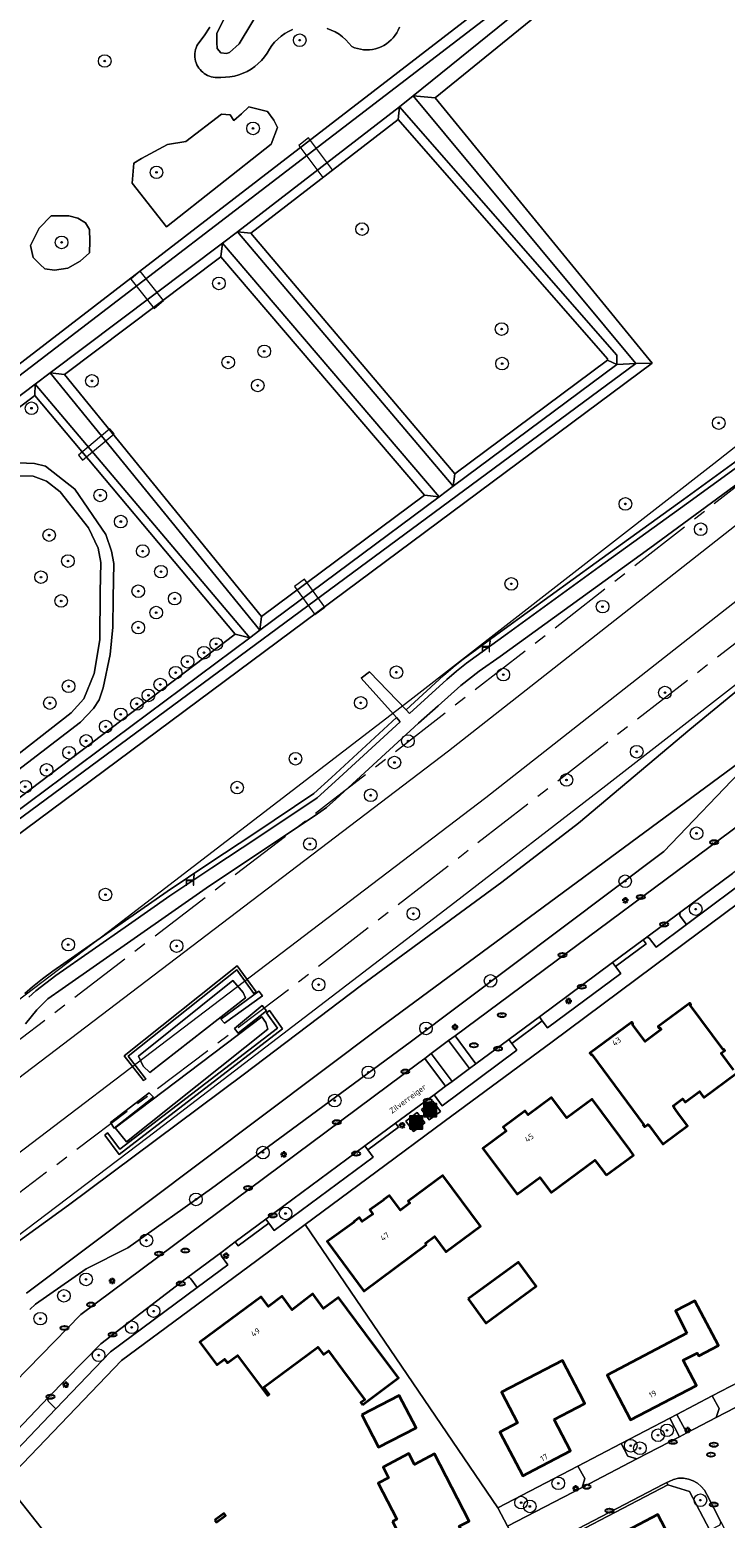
# Model space of a CAD drawing. Header units: metres. Extents: x 103671 to 105190, y 427150 to 429171.
# Tile 113 of 256: x 104348 to 104458, y 427654 to 427890. Entities that reach past the tile are written whole.
import ezdxf
from ezdxf.enums import TextEntityAlignment as Align

# ---------------------------------------------------------------- set-up
doc = ezdxf.new("R2010")
doc.units = ezdxf.units.M
doc.linetypes.add('AM-AS-SO', pattern=[16, 10, -2, 2, -2])
for name, color, linetype, lineweight in [('B-WE-AM-AS_SPOOR_TREIN-G', 253, 'AM-AS-SO', 18), ('B-WE-GR-BEPLANTING_CULTUUR_HEESTERS-GV', 253, 'Continuous', 18), ('B-WE-GR-BEPLANTING_CULTUUR_VASTE PLANTENVAK-GV', 253, 'Continuous', 18), ('B-WE-GR-BOOM-S', 253, 'Continuous', 25), ('B-WE-GR-GRAS-GV', 253, 'Continuous', 13), ('B-WE-GR-HOUTWAL-GV', 253, 'Continuous', 13), ('B-WE-IE-MEUBILAIR-S', 253, 'Continuous', 25), ('B-WE-IE-MEUBILAIR_WEGMEUBILAIR-S', 253, 'Continuous', 25), ('B-WE-IE-MEUBILAIR_WEGMEUBILAIR_AFVALBAK-S', 253, 'Continuous', 25), ('B-WE-KW-KUNSTWERK_DEK-GV', 253, 'Continuous', 18), ('B-WE-KW-KUNSTWERK_TUNNEL-GV', 253, 'Continuous', 18), ('B-WE-OG-BEBOUWING-GV', 253, 'Continuous', 35), ('B-WE-OG-BEBOUWING-T18', 7, 'Continuous', 18), ('B-WE-OG-TERREIN_BEGROEID-GV', 253, 'Continuous', 18), ('B-WE-OG-TERREIN_ERF-GV', 253, 'Continuous', 18), ('B-WE-OG-TERREIN_OEVER-GV', 253, 'Continuous', 18), ('B-WE-OG-TERREIN_ONBEGROEID_ZAND-GV', 253, 'Continuous', 18), ('B-WE-OG-TOPOGRAFIE-T18', 7, 'Continuous', 18), ('B-WE-OG-WATER_GREPPEL-GV', 253, 'Continuous', 18), ('B-WE-OG-WATER_SLOOT-GV', 253, 'Continuous', 18), ('B-WE-VH-GESLOTENVERHARDING-GV', 253, 'Continuous', 18), ('B-WE-VH-GESLOTENVERHARDING_ASFALT-GV', 253, 'Continuous', 18), ('B-WE-VH-GESLOTENVERHARDING_BETON-GV', 253, 'Continuous', 18), ('B-WE-VH-HALFVERHARDING-GV', 253, 'Continuous', 18), ('B-WE-VH-HALFVERHARDING_GRAVEL-GV', 253, 'Continuous', 18), ('B-WE-VH-HALFVERHARDING_PUIN-GV', 253, 'Continuous', 18), ('B-WE-VH-OPENVERHARDING-GV', 253, 'Continuous', 18), ('B-WE-VH-OPENVERHARDING_BETONELEMENT-GV', 253, 'Continuous', 18), ('B-WE-VH-OPENVERHARDING_BETONSTRAATSTEEN-GV', 253, 'Continuous', 18), ('B-WE-VH-OPENVERHARDING_TEGEL-GV', 253, 'Continuous', 18)]:
    doc.layers.add(name, color=color, linetype=linetype, lineweight=lineweight)
doc.styles.add('NLCS-ISO', font='NLCS-ISO.ttf')
doc.styles.add('NLCS-ISO-M500-T18', font='NLCS-ISO.ttf', dxfattribs={"height": 0.9})

# ---------------------------------------------------------------- blocks, each defined once
blk = doc.blocks.new('SIE-WEG_AFVALBAK-SO')
h = blk.add_hatch(color=256)
h.dxf.hatch_style = 1
h.paths.add_polyline_path([(-1.5, -1.5), (1.5, -1.5), (1.5, 1.5), (-1.5, 1.5)])
for points in [[(-2, -2), (2, -2), (2, 2), (-2, 2)], [(-1.5, -1.5), (1.5, -1.5), (1.5, 1.5), (-1.5, 1.5)]]:
    blk.add_lwpolyline(points, close=True)
blk = doc.blocks.new('SIE-MEUBILAIR_PAAL_LICHTMAST-SO')
for points in [[(-0.62, 0), (-1, 0)], [(-0.71, 0.71), (-0.44, 0.44)], [(0, 1), (0, 0.62)], [(0.44, 0.44), (0.71, 0.71)], [(1, 0), (0.62, 0)], [(-0.71, -0.71), (-0.44, -0.44)], [(0, -0.62), (0, -1)], [(0.44, -0.44), (0.71, -0.71)]]:
    blk.add_lwpolyline(points)
blk.add_circle((0, 0), 0.5)
blk = doc.blocks.new('SIE-MEUBILAIR_PUT_RIOOLPUT-SO')
blk.add_ellipse((0, 0), major_axis=(1.25, 0), ratio=0.54)
at = {"style": 'NLCS-ISO'}
blk.add_text('ri', height=0.75, dxfattribs=at).set_placement((-0.04, 0.07), align=Align.MIDDLE_CENTER)
blk = doc.blocks.new('SIE-MEUBILAIR_PUT_KOLK-SO')
blk.add_ellipse((0, 0), major_axis=(1.25, 0), ratio=0.54)
at = {"style": 'NLCS-ISO'}
blk.add_text('klk', height=0.75, dxfattribs=at).set_placement((0.03, 0), align=Align.MIDDLE_CENTER)
blk = doc.blocks.new('SIE-WEG_ZITBANK-SO')
at = {"color": 0, "linetype": 'ByBlock', "lineweight": 18}
blk.add_lwpolyline([(-0.91, -1.63), (-0.91, -0.2), (1.09, -0.2), (1.09, -1.63), (1.29, -1.63), (1.29, -0.21), (1.54, 1.78), (1.33, 1.78), (1.11, 0), (-1.11, 0), (-1.11, -1.63)], close=True, dxfattribs=at)
blk = doc.blocks.new('SGR-BOOM_GBKN-SO')
at = {"linetype": 'ByBlock', "lineweight": 18}
h = blk.add_hatch(color=0, dxfattribs=at)
h.dxf.hatch_style = 1
edge = h.paths.add_edge_path()
edge.add_arc((0, 0), 0.25, 0, 360)
at = {"color": 0, "linetype": 'ByBlock', "lineweight": 18}
for radius in [2, 0.25]:
    blk.add_circle((0, 0), radius, dxfattribs=at)
at = {"color": 0, "linetype": 'ByBlock', "lineweight": 18, "style": 'NLCS-ISO'}
blk.add_attdef('SOORT', (2.5, 0), '', height=1.5, dxfattribs=at)

msp = doc.modelspace()

# ---------------------------------------------------------------- linework, layer by layer
at = {"layer": 'B-WE-AM-AS_SPOOR_TREIN-G', "flags": 128}
for points in [[(103696.327, 427283.456), (103709.313, 427290.401), (103746.448, 427311.474), (103755.563, 427316.772), (103776.772, 427329.695), (103814.413, 427352.796), (103843.513, 427371.823), (103899.402, 427408.976), (103942.726, 427438.459), (104004.208, 427480.883), (104081.76, 427535.371), (104109.175, 427554.949), (104155.672, 427588.399), (104203.199, 427623.004), (104251.78, 427658.799), (104287.781, 427685.624), (104335.474, 427721.504), (104395.514, 427767.417), (104433.325, 427796.679), (104482.244, 427834.97), (104511.725, 427858.282), (104540.037, 427880.827), (104578.412, 427911.652), (104602.932, 427931.576), (104658.061, 427976.677), (104770.321, 428069.176), (105144.15, 428377.204)], [(103696.327, 427259.828), (103702.663, 427263.148), (103741.143, 427284.521), (103776.983, 427305.68), (103812.508, 427327.878), (103846.846, 427350.17), (103884.763, 427375.547), (103921.285, 427400.237), (103995.822, 427451.384), (104091.601, 427518.484), (104175.564, 427578.582), (104266.326, 427645.226), (104387.142, 427736.31), (104482.041, 427809.901), (104517.236, 427837.614), (104550.548, 427864.127), (104594.934, 427899.917), (104636.059, 427933.263), (104659.647, 427952.595), (104803.738, 428071.316), (105144.15, 428351.809)]]:
    msp.add_lwpolyline(points, dxfattribs=at)
at = {"layer": 'B-WE-GR-BEPLANTING_CULTUUR_HEESTERS-GV', "flags": 128}
for points in [[(104451.918, 427747.933), (104473.999, 427764.393), (104473.007, 427766.212), (104472.963, 427766.197), (104472.379, 427765.823), (104464.914, 427760.292), (104459.22, 427756.038), (104451.027, 427749.953), (104450.857, 427749.736), (104450.837, 427749.432), (104450.93, 427749.252)], [(104428.607, 427733.328), (104429.067, 427732.691), (104429.877, 427731.567), (104441.511, 427740.186), (104440.682, 427741.305), (104440.214, 427741.937)], [(104413.739, 427722.318), (104411.916, 427720.957), (104413.202, 427719.194), (104425.051, 427728.002), (104424.23, 427729.084), (104423.752, 427729.713), (104418.539, 427725.865), (104417.543, 427725.112), (104414.78, 427723.063)], [(104401.425, 427712.218), (104400.959, 427712.854), (104385.281, 427701.24), (104385.745, 427700.604), (104386.583, 427699.455), (104402.252, 427711.09)], [(104352.031, 427671.199), (104360.669, 427680.24), (104374.407, 427690.424), (104373.394, 427691.813), (104373.19, 427691.975), (104372.935, 427692.008), (104372.699, 427691.904), (104359.121, 427681.511), (104350.836, 427673.041), (104350.721, 427672.826), (104350.716, 427672.552), (104350.854, 427672.334)], [(104450.408, 427670.313), (104451.948, 427667.369), (104456.625, 427669.816), (104457.075, 427671.231), (104456.005, 427673.254)], [(104449.294, 427669.711), (104441.555, 427665.676), (104442.597, 427663.678), (104444.048, 427663.264), (104450.803, 427666.776)], [(104434.704, 427662.109), (104422.027, 427655.509), (104423.549, 427652.585), (104435.37, 427658.727), (104435.819, 427660.14)], [(104455.597, 427651.945), (104457.236, 427652.794), (104457.368, 427653.267), (104455.133, 427657.591), (104454.746, 427658.277), (104454.248, 427658.9), (104453.653, 427659.398), (104452.96, 427659.787), (104452.232, 427660.054), (104451.425, 427660.206), (104450.661, 427660.184), (104449.882, 427660.009), (104449.161, 427659.69), (104448.776, 427659.498), (104448.946, 427659.147), (104452.369, 427658.111)]]:
    msp.add_lwpolyline(points, close=True, dxfattribs=at)
at = {"layer": 'B-WE-GR-BEPLANTING_CULTUUR_VASTE PLANTENVAK-GV', "flags": 128}
for points in [[(104365.093, 427727.087), (104365.815, 427725.463), (104366.921, 427724.489), (104382.075, 427736.308), (104381.69, 427737.165), (104380.071, 427739.085)], [(104384.631, 427733.307), (104361.411, 427715.734), (104363.195, 427713.485), (104385.611, 427731.334), (104385.264, 427732.406)]]:
    msp.add_lwpolyline(points, close=True, dxfattribs=at)
at = {"layer": 'B-WE-GR-GRAS-GV', "flags": 128}
for points in [[(104461.28, 427818.7), (104446.105, 427807.591), (104422.408, 427790.394), (104419.087, 427788.068), (104416.173, 427785.812), (104412.557, 427782.574), (104409.453, 427779.852), (104396.352, 427767.809), (104394.905, 427766.492), (104393.083, 427765.208), (104376.362, 427754.055), (104353.007, 427737.722), (104350.712, 427736.147), (104349.016, 427734.421), (104347.181, 427732.186)], [(104336.338, 427690.661), (104353.989, 427703.449), (104381.663, 427724.124), (104400.445, 427738.348), (104422.639, 427754.671), (104434.788, 427763.991), (104452.439, 427778.835), (104463.09, 427787.589)]]:
    msp.add_lwpolyline(points, dxfattribs=at)
for points in [[(104363.467, 427727.067), (104366.011, 427723.801), (104366.289, 427723.442), (104365.91, 427723.194), (104362.834, 427727.142), (104380.743, 427741.389), (104383.738, 427737.269), (104383.372, 427737.003), (104380.655, 427740.74)], [(104365.093, 427727.087), (104380.071, 427739.085), (104381.69, 427737.165), (104382.075, 427736.308), (104366.921, 427724.489), (104365.815, 427725.463)], [(104384.762, 427736.66), (104378.717, 427732.289), (104378.128, 427732.941), (104384.177, 427737.38)], [(104385.393, 427734.236), (104380.892, 427730.733), (104380.291, 427731.459), (104384.704, 427735.107)], [(104387.118, 427731.53), (104385.392, 427733.955), (104385.857, 427734.286), (104387.901, 427731.413), (104362.048, 427711.505), (104359.773, 427714.567), (104360.209, 427714.935), (104362.16, 427712.311)], [(104384.631, 427733.307), (104385.264, 427732.406), (104385.611, 427731.334), (104363.195, 427713.485), (104361.411, 427715.734)], [(104366.814, 427721.252), (104367.454, 427720.576), (104361.248, 427715.687), (104360.65, 427716.542)]]:
    msp.add_lwpolyline(points, close=True, dxfattribs=at)
at = {"layer": 'B-WE-GR-HOUTWAL-GV', "flags": 128}
for points in [[(104364.093, 427865.413), (104369.516, 427858.511), (104386.094, 427871.576), (104387.142, 427874.226), (104386.525, 427875.397), (104385.539, 427876.752), (104382.581, 427877.492), (104381.41, 427876.383), (104380.178, 427875.335), (104379.623, 427876.259), (104378.267, 427876.321), (104372.598, 427872.007), (104369.701, 427871.514), (104365.572, 427869.295), (104364.34, 427868.556)], [(104349.364, 427858.264), (104348.008, 427855.553), (104348.44, 427853.642), (104349.549, 427852.533), (104350.289, 427851.855), (104351.768, 427851.608), (104353.925, 427851.917), (104355.835, 427853.026), (104357.314, 427854.382), (104357.376, 427856.23), (104357.314, 427858.079), (104356.698, 427859.127), (104355.465, 427859.866), (104354.048, 427860.236), (104351.275, 427860.236)], [(104384.762, 427736.66), (104384.177, 427737.38), (104378.128, 427732.941), (104378.717, 427732.289)], [(104385.393, 427734.236), (104384.704, 427735.107), (104380.291, 427731.459), (104380.892, 427730.733)], [(104366.814, 427721.252), (104360.65, 427716.542), (104361.248, 427715.687), (104367.454, 427720.576)]]:
    msp.add_lwpolyline(points, close=True, dxfattribs=at)
at = {"layer": 'B-WE-KW-KUNSTWERK_DEK-GV', "flags": 128}
for points in [[(104390.5, 427871.365), (104394.325, 427866.301), (104395.834, 427867.525), (104392.035, 427872.572)], [(104363.89, 427850.219), (104367.562, 427845.564), (104369.059, 427846.837), (104365.342, 427851.46)], [(104361.233, 427825.693), (104360.575, 427826.48), (104355.591, 427822.32), (104356.228, 427821.531)], [(104389.821, 427801.486), (104393.023, 427797.044), (104394.618, 427798.208), (104391.386, 427802.686)]]:
    msp.add_lwpolyline(points, close=True, dxfattribs=at)
at = {"layer": 'B-WE-KW-KUNSTWERK_TUNNEL-GV', "flags": 128}
msp.add_lwpolyline([(104745.168, 428029.933), (104745.345, 428029.718), (104662.816, 427961.715), (104542.224, 427863.909), (104420.131, 427767.985), (104296.565, 427673.965), (104296.409, 427674.173), (104298.012, 427675.37), (104292.626, 427682.581), (104291.024, 427681.384), (104290.865, 427681.597), (104414.222, 427775.464), (104536.111, 427871.231), (104656.501, 427968.874), (104739.302, 428037.101), (104739.468, 428036.898), (104737.92, 428035.631), (104743.621, 428028.666)], close=True, dxfattribs=at)
for points in [[(104503.588, 427858.212), (104456.26, 427820.922), (104408.083, 427783.433), (104360.361, 427746.762), (104311.659, 427709.806), (104263.315, 427673.581), (104215.097, 427637.904)], [(104270.394, 427641.904), (104318.462, 427677.817), (104366.575, 427714.217), (104415.241, 427751.501), (104439.137, 427769.981), (104470.271, 427794.233)]]:
    msp.add_lwpolyline(points, dxfattribs=at)
at = {"layer": 'B-WE-OG-BEBOUWING-GV', "flags": 128}
msp.add_lwpolyline([(104459.343, 427724.921), (104457.415, 427727.529), (104457.985, 427727.951), (104457.795, 427728.208), (104457.707, 427728.143), (104452.522, 427735.154), (104452.61, 427735.219), (104452.42, 427735.476), (104447.419, 427731.778), (104447.609, 427731.521), (104447.698, 427731.586), (104447.924, 427731.281), (104445.364, 427729.392), (104443.341, 427732.116), (104443.43, 427732.181), (104443.241, 427732.436), (104436.624, 427727.525), (104436.821, 427727.27), (104436.906, 427727.333), (104445.155, 427716.182), (104445.061, 427716.121), (104445.251, 427715.864), (104445.782, 427716.256), (104445.907, 427716.087), (104445.944, 427716.114), (104446.669, 427715.133), (104448.163, 427713.113), (104452.095, 427716.02), (104450.544, 427718.118), (104449.883, 427719.011), (104449.939, 427719.053), (104449.814, 427719.222), (104451.302, 427720.322), (104451.7, 427719.783), (104453.952, 427721.448), (104454.279, 427721.006), (104454.653, 427720.499), (104459.799, 427724.304)], dxfattribs=at)
for points in [[(104439.202, 427708.195), (104443.53, 427711.407), (104442.912, 427712.239), (104436.952, 427720.273), (104432.937, 427717.294), (104430.548, 427720.515), (104426.853, 427717.774), (104426.377, 427718.416), (104422.891, 427715.83), (104423.368, 427715.188), (104419.674, 427712.447), (104425.066, 427705.179), (104428.68, 427707.86), (104430.467, 427705.451), (104437.414, 427710.605), (104438.639, 427708.954)], [(104410.752, 427697.222), (104410.584, 427697.449), (104411.972, 427698.481), (104413.776, 427696.052), (104419.259, 427700.125), (104413.326, 427708.162), (104407.839, 427704.104), (104408.075, 427703.785), (104406.595, 427702.69), (104404.841, 427705.02), (104403.888, 427704.304), (104403.927, 427704.253), (104401.741, 427702.71), (104402.209, 427702.047), (104400.554, 427700.852), (104400.095, 427701.487), (104399.203, 427700.83), (104399.241, 427700.778), (104394.994, 427697.7), (104400.81, 427689.843)], [(104417.313, 427688.608), (104420.119, 427684.778), (104428.095, 427690.622), (104425.289, 427694.452)], [(104400.588, 427671.831), (104406.288, 427676.076), (104402.461, 427681.213), (104396.774, 427688.846), (104394.432, 427687.101), (104392.716, 427689.405), (104389.455, 427686.891), (104387.864, 427689.019), (104385.686, 427687.39), (104384.531, 427688.962), (104374.812, 427681.745), (104377.489, 427678.14), (104378.741, 427679.07), (104379.194, 427678.46), (104380.808, 427679.658), (104385.53, 427673.3), (104385.795, 427673.496), (104384.972, 427674.604), (104393.528, 427680.957), (104394.398, 427679.789), (104395.2, 427680.386), (104397.436, 427677.385), (104400.971, 427672.639), (104400.337, 427672.167)], [(104451.992, 427683.167), (104439.342, 427676.547), (104443.032, 427669.437), (104453.479, 427674.89), (104451.397, 427678.879), (104453.614, 427680.036), (104453.845, 427679.593), (104456.959, 427681.222), (104453.261, 427688.302), (104450.162, 427686.693)], [(104430.95, 427669.494), (104435.822, 427672.034), (104434.972, 427673.671), (104432.28, 427678.86), (104422.605, 427673.839), (104425.141, 427668.955), (104422.355, 427667.489), (104425.962, 427660.573), (104427.78, 427661.522), (104433.534, 427664.523)], [(104400.479, 427670.227), (104403.147, 427665.089), (104409.086, 427668.173), (104406.418, 427673.311)], [(104405.315, 427653.35), (104411.422, 427641.625), (104420.184, 427646.188), (104417.997, 427650.285), (104417.327, 427649.927), (104415.914, 427652.573), (104417.505, 427653.411), (104411.968, 427664.042), (104408.802, 427662.393), (104407.915, 427664.096), (104403.835, 427661.971), (104404.722, 427660.268), (104403.063, 427659.404), (104406.024, 427653.719)], [(104377.198, 427653.557), (104377.442, 427653.227), (104378.881, 427654.292), (104378.637, 427654.622)], [(104436.324, 427648.655), (104436.492, 427648.333), (104433.51, 427646.784), (104436.849, 427640.36), (104436.796, 427640.332), (104438.562, 427636.933), (104445.226, 427640.397), (104443.85, 427643.079), (104445.089, 427643.728), (104445.14, 427643.631), (104446.638, 427644.412), (104446.586, 427644.51), (104450.789, 427646.712), (104449.157, 427649.854), (104449.662, 427650.113), (104447.387, 427654.453)]]:
    msp.add_lwpolyline(points, close=True, dxfattribs=at)
at = {"layer": 'B-WE-OG-TERREIN_BEGROEID-GV', "flags": 128}
for points in [[(104332.116, 427825.884), (104424.34, 427897.012)], [(104389.51, 427889.747), (104388.875, 427889.453), (104388.269, 427889.103), (104387.697, 427888.7), (104387.162, 427888.248), (104386.671, 427887.75), (104386.225, 427887.211), (104385.829, 427886.633), (104385.468, 427886.011), (104385.054, 427885.422), (104384.59, 427884.872), (104384.081, 427884.363), (104383.53, 427883.9), (104382.941, 427883.486), (104382.318, 427883.125), (104381.667, 427882.819), (104380.991, 427882.57), (104380.297, 427882.381), (104379.589, 427882.252), (104378.872, 427882.185), (104378.152, 427882.18), (104377.848, 427882.144), (104377.541, 427882.134), (104377.235, 427882.151), (104376.931, 427882.194), (104376.632, 427882.264), (104376.341, 427882.358), (104376.058, 427882.478), (104375.787, 427882.621), (104375.529, 427882.787), (104375.287, 427882.975), (104375.061, 427883.183), (104374.854, 427883.409), (104374.668, 427883.653), (104374.504, 427883.911), (104374.362, 427884.183), (104374.244, 427884.466), (104374.151, 427884.758), (104374.084, 427885.057), (104374.043, 427885.36), (104374.028, 427885.666), (104374.04, 427885.972), (104374.078, 427886.276), (104374.143, 427886.576), (104374.232, 427886.868), (104374.347, 427887.152), (104374.486, 427887.425), (104375.512, 427888.735), (104376.415, 427890.133)], [(104406.454, 427890.111), (104406.261, 427889.669), (104406.031, 427889.246), (104405.765, 427888.843), (104405.465, 427888.466), (104405.134, 427888.115), (104404.774, 427887.794), (104404.388, 427887.506), (104403.978, 427887.252), (104403.548, 427887.034), (104403.1, 427886.854), (104402.639, 427886.714), (104402.167, 427886.613), (104401.689, 427886.554), (104401.207, 427886.536), (104400.725, 427886.56), (104400.248, 427886.626), (104399.777, 427886.732), (104399.318, 427886.878), (104398.873, 427887.064), (104398.439, 427887.614), (104397.959, 427888.123), (104397.435, 427888.587), (104396.871, 427889.003), (104396.273, 427889.367), (104395.645, 427889.676), (104394.992, 427889.928)], [(104346.111, 427821.093), (104348.6, 427821.012), (104350.38, 427820.558), (104355.002, 427816.908), (104359.927, 427809.741), (104360.835, 427807.118), (104361.211, 427805.139), (104361.114, 427799.682), (104361.039, 427795.029), (104360.637, 427790.708), (104359.49, 427785.447), (104358.877, 427783.56), (104357.982, 427782.152), (104355.887, 427779.98), (104335.239, 427764.136)], [(104343.031, 427772.588), (104354.433, 427781.481), (104356.437, 427783.707), (104358.057, 427787.723), (104358.99, 427793.058), (104359.025, 427800.607), (104359.153, 427805.283), (104358.729, 427807.588), (104357.179, 427810.801), (104352.701, 427816.489), (104350.548, 427818.189), (104348.417, 427818.983), (104345.437, 427819.061)], [(104461.459, 427773.242), (104448.318, 427759.519), (104408.138, 427729.269), (104376.673, 427706.129), (104363.396, 427696.714), (104356.835, 427693.391), (104348.799, 427687.789), (104347.867, 427686.93)], [(104337.059, 427666.83), (104355.951, 427686.14), (104409.497, 427726), (104410.444, 427726.721), (104411.45, 427727.486), (104411.451, 427727.487), (104414.228, 427729.548), (104415.256, 427730.287), (104469.59, 427770.669)]]:
    msp.add_lwpolyline(points, dxfattribs=at)
for points in [[(104386.094, 427871.576), (104369.516, 427858.511), (104364.093, 427865.413), (104364.34, 427868.556), (104365.572, 427869.295), (104369.701, 427871.514), (104372.598, 427872.007), (104378.267, 427876.321), (104379.623, 427876.259), (104380.178, 427875.335), (104381.41, 427876.383), (104382.581, 427877.492), (104385.539, 427876.752), (104386.525, 427875.397), (104387.142, 427874.226)], [(104439.4, 427837.39), (104439.4, 427837.601), (104406.238, 427875.523), (104382.888, 427857.476), (104415.202, 427819.374)], [(104348.44, 427853.642), (104348.008, 427855.553), (104349.364, 427858.264), (104351.275, 427860.236), (104354.048, 427860.236), (104355.465, 427859.866), (104356.698, 427859.127), (104357.314, 427858.079), (104357.376, 427856.23), (104357.314, 427854.382), (104355.835, 427853.026), (104353.925, 427851.917), (104351.768, 427851.608), (104350.289, 427851.855), (104349.549, 427852.533)], [(104353.386, 427835.072), (104384.603, 427796.729), (104410.417, 427815.95), (104378.154, 427853.745)], [(104301.248, 427795.671), (104304.996, 427790.245), (104305.566, 427787.427), (104304.948, 427784.77), (104314.832, 427772.266), (104328.379, 427754.548), (104380.421, 427793.946), (104348.681, 427831.741), (104322.483, 427811.804)]]:
    msp.add_lwpolyline(points, close=True, dxfattribs=at)
at = {"layer": 'B-WE-OG-TERREIN_ERF-GV', "flags": 128}
for points in [[(104485.23, 427688.64), (104495.288, 427693.855), (104507.366, 427700.051), (104507.169, 427700.436), (104500.623, 427713.245), (104491.851, 427730.076), (104484.502, 427744.187), (104475.033, 427762.391), (104449.293, 427743.23), (104430.624, 427729.354), (104413.537, 427716.694), (104402.697, 427708.688), (104391.523, 427700.387), (104422.027, 427655.509), (104434.704, 427662.109), (104441.555, 427665.676), (104449.294, 427669.711), (104450.408, 427670.313), (104456.005, 427673.254), (104460.253, 427675.445), (104476.595, 427683.993), (104480.575, 427686.122), (104481.598, 427686.72)], [(104426.377, 427718.416), (104426.853, 427717.774), (104430.548, 427720.515), (104432.937, 427717.294), (104436.952, 427720.273), (104442.912, 427712.239), (104443.53, 427711.407), (104439.202, 427708.195), (104438.639, 427708.954), (104437.414, 427710.605), (104430.467, 427705.451), (104428.68, 427707.86), (104425.066, 427705.179), (104419.674, 427712.447), (104423.368, 427715.188), (104422.891, 427715.83)], [(104410.752, 427697.222), (104400.81, 427689.843), (104394.994, 427697.7), (104399.241, 427700.778), (104399.203, 427700.83), (104400.095, 427701.487), (104400.554, 427700.852), (104402.209, 427702.047), (104401.741, 427702.71), (104403.927, 427704.253), (104403.888, 427704.304), (104404.841, 427705.02), (104406.595, 427702.69), (104408.075, 427703.785), (104407.839, 427704.104), (104413.326, 427708.162), (104419.259, 427700.125), (104413.776, 427696.052), (104411.972, 427698.481), (104410.584, 427697.449)], [(104371.963, 427618.985), (104372.816, 427617.811), (104374.537, 427615.443), (104376.216, 427613.102), (104377.629, 427611.16), (104379.362, 427608.822), (104380.914, 427606.673), (104382.579, 427607.803), (104383.602, 427608.523), (104416.462, 427631.642), (104417.151, 427632.74), (104426.308, 427647.339), (104426.112, 427647.684), (104423.549, 427652.585), (104422.027, 427655.509), (104391.523, 427700.387), (104383.832, 427694.674), (104362.415, 427678.828), (104344.354, 427659.971), (104344, 427659.548), (104355.148, 427645.347), (104369.375, 427626.935), (104367.165, 427625.407), (104370.166, 427621.39)], [(104420.119, 427684.778), (104417.313, 427688.608), (104425.289, 427694.452), (104428.095, 427690.622)], [(104400.588, 427671.831), (104400.337, 427672.167), (104400.971, 427672.639), (104397.436, 427677.385), (104395.2, 427680.386), (104394.398, 427679.789), (104393.528, 427680.957), (104384.972, 427674.604), (104385.795, 427673.496), (104385.53, 427673.3), (104380.808, 427679.658), (104379.194, 427678.46), (104378.741, 427679.07), (104377.489, 427678.14), (104374.812, 427681.745), (104384.531, 427688.962), (104385.686, 427687.39), (104387.864, 427689.019), (104389.455, 427686.891), (104392.716, 427689.405), (104394.432, 427687.101), (104396.774, 427688.846), (104402.461, 427681.213), (104406.288, 427676.076)], [(104443.032, 427669.437), (104439.342, 427676.547), (104451.992, 427683.167), (104450.162, 427686.693), (104453.261, 427688.302), (104456.959, 427681.222), (104453.845, 427679.593), (104453.614, 427680.036), (104451.397, 427678.879), (104453.479, 427674.89)], [(104434.972, 427673.671), (104435.822, 427672.034), (104430.95, 427669.494), (104433.534, 427664.523), (104427.78, 427661.522), (104425.962, 427660.573), (104422.355, 427667.489), (104425.141, 427668.955), (104422.605, 427673.839), (104432.28, 427678.86)], [(104400.479, 427670.227), (104406.418, 427673.311), (104409.086, 427668.173), (104403.147, 427665.089)], [(104417.505, 427653.411), (104415.914, 427652.573), (104417.327, 427649.927), (104417.997, 427650.285), (104420.184, 427646.188), (104411.422, 427641.625), (104405.315, 427653.35), (104406.024, 427653.719), (104403.063, 427659.404), (104404.722, 427660.268), (104403.835, 427661.971), (104407.915, 427664.096), (104408.802, 427662.393), (104411.968, 427664.042)], [(104377.442, 427653.227), (104377.198, 427653.557), (104378.637, 427654.622), (104378.881, 427654.292)], [(104446.586, 427644.51), (104446.638, 427644.412), (104445.14, 427643.631), (104445.089, 427643.728), (104443.85, 427643.079), (104445.226, 427640.397), (104438.562, 427636.933), (104436.796, 427640.332), (104436.849, 427640.36), (104433.51, 427646.784), (104436.492, 427648.333), (104436.324, 427648.655), (104447.387, 427654.453), (104449.662, 427650.113), (104449.157, 427649.854), (104450.789, 427646.712)]]:
    msp.add_lwpolyline(points, close=True, dxfattribs=at)
for points in [[(104459.799, 427724.304), (104454.653, 427720.499), (104454.279, 427721.006), (104453.952, 427721.448), (104451.7, 427719.783), (104451.302, 427720.322), (104449.814, 427719.222), (104449.939, 427719.053), (104449.883, 427719.011), (104450.544, 427718.118), (104452.095, 427716.02), (104448.163, 427713.113), (104446.669, 427715.133), (104445.944, 427716.114), (104445.907, 427716.087), (104445.782, 427716.256), (104445.251, 427715.864), (104445.061, 427716.121), (104445.155, 427716.182), (104436.906, 427727.333), (104436.821, 427727.27), (104436.624, 427727.525), (104443.241, 427732.436), (104443.43, 427732.181), (104443.341, 427732.116), (104445.364, 427729.392), (104447.924, 427731.281), (104447.698, 427731.586), (104447.609, 427731.521), (104447.419, 427731.778), (104452.42, 427735.476), (104452.61, 427735.219), (104452.522, 427735.154), (104457.707, 427728.143), (104457.795, 427728.208), (104457.985, 427727.951), (104457.415, 427727.529), (104459.343, 427724.921)], [(104458.343, 427646.689), (104455.597, 427651.945), (104452.369, 427658.111), (104448.946, 427659.147), (104426.308, 427647.339), (104417.151, 427632.74), (104416.462, 427631.642), (104439.353, 427599.109), (104451.442, 427606.959), (104459.479, 427593.914)]]:
    msp.add_lwpolyline(points, dxfattribs=at)
at = {"layer": 'B-WE-OG-TERREIN_OEVER-GV', "flags": 128}
for points in [[(104319.294, 427814.287), (104320.099, 427814.906), (104426.989, 427896.816), (104424.34, 427897.012), (104332.116, 427825.884), (104320.516, 427817.198), (104318.317, 427815.492)], [(104412.115, 427878.937), (104434.279, 427896.975), (104430.81, 427897.207), (104408.608, 427879.264)], [(104412.115, 427878.937), (104408.608, 427879.264), (104443.91, 427836.859), (104446.457, 427836.864)], [(104406.238, 427875.523), (104406.432, 427877.524), (104380.781, 427857.697), (104382.888, 427857.476)], [(104406.432, 427877.524), (104406.238, 427875.523), (104439.4, 427837.601), (104439.4, 427837.39), (104440.864, 427836.655), (104440.864, 427838.151)], [(104414.974, 427817.379), (104415.202, 427819.374), (104382.888, 427857.476), (104380.781, 427857.697)], [(104378.154, 427853.745), (104378.39, 427855.894), (104351.132, 427835.346), (104353.386, 427835.072)], [(104378.39, 427855.894), (104378.154, 427853.745), (104410.417, 427815.95), (104412.708, 427815.692)], [(104326.783, 427750.304), (104327.947, 427748.734), (104446.457, 427836.864), (104443.91, 427836.859)], [(104414.974, 427817.379), (104440.864, 427836.655), (104439.4, 427837.39), (104415.202, 427819.374)], [(104321.537, 427813.034), (104322.483, 427811.804), (104348.681, 427831.741), (104348.756, 427833.554)], [(104348.756, 427833.554), (104348.681, 427831.741), (104380.421, 427793.946), (104382.728, 427793.37)], [(104351.132, 427835.346), (104384.334, 427794.566), (104384.603, 427796.729), (104353.386, 427835.072)], [(104384.334, 427794.566), (104412.708, 427815.692), (104410.417, 427815.95), (104384.603, 427796.729)], [(104325.358, 427752.225), (104326.108, 427751.213), (104382.728, 427793.37), (104380.421, 427793.946), (104328.379, 427754.548)]]:
    msp.add_lwpolyline(points, close=True, dxfattribs=at)
for points in [[(104385.081, 427894.142), (104381.031, 427887.469), (104379.513, 427886.125), (104379.059, 427885.979), (104378.156, 427886.061), (104377.559, 427886.745), (104377.492, 427887.725), (104377.504, 427889.156), (104379.955, 427893.958)], [(104376.415, 427890.133), (104375.512, 427888.735), (104374.486, 427887.425), (104374.347, 427887.152), (104374.232, 427886.868), (104374.143, 427886.576), (104374.078, 427886.276), (104374.04, 427885.972), (104374.028, 427885.666), (104374.043, 427885.36), (104374.084, 427885.057), (104374.151, 427884.758), (104374.244, 427884.466), (104374.362, 427884.183), (104374.504, 427883.911), (104374.668, 427883.653), (104374.854, 427883.409), (104375.061, 427883.183), (104375.287, 427882.975), (104375.529, 427882.787), (104375.787, 427882.621), (104376.058, 427882.478), (104376.341, 427882.358), (104376.632, 427882.264), (104376.931, 427882.194), (104377.235, 427882.151), (104377.541, 427882.134), (104377.848, 427882.144), (104378.152, 427882.18), (104378.872, 427882.185), (104379.589, 427882.252), (104380.297, 427882.381), (104380.991, 427882.57), (104381.667, 427882.819), (104382.318, 427883.125), (104382.941, 427883.486), (104383.53, 427883.9), (104384.081, 427884.363), (104384.59, 427884.872), (104385.054, 427885.422), (104385.468, 427886.011), (104385.829, 427886.633), (104386.225, 427887.211), (104386.671, 427887.75), (104387.162, 427888.248), (104387.697, 427888.7), (104388.269, 427889.103), (104388.875, 427889.453), (104389.51, 427889.747)], [(104394.992, 427889.928), (104395.645, 427889.676), (104396.273, 427889.367), (104396.871, 427889.003), (104397.435, 427888.587), (104397.959, 427888.123), (104398.439, 427887.614), (104398.873, 427887.064), (104399.318, 427886.878), (104399.777, 427886.732), (104400.248, 427886.626), (104400.725, 427886.56), (104401.207, 427886.536), (104401.689, 427886.554), (104402.167, 427886.613), (104402.639, 427886.714), (104403.1, 427886.854), (104403.548, 427887.034), (104403.978, 427887.252), (104404.388, 427887.506), (104404.774, 427887.794), (104405.134, 427888.115), (104405.465, 427888.466), (104405.765, 427888.843), (104406.031, 427889.246), (104406.261, 427889.669), (104406.454, 427890.111)], [(104468.867, 427779.953), (104403.46, 427731.653), (104347.356, 427689.495)], [(104347.867, 427686.93), (104348.799, 427687.789), (104356.835, 427693.391), (104363.396, 427696.714), (104376.673, 427706.129), (104408.138, 427729.269), (104448.318, 427759.519), (104461.459, 427773.242)], [(104355.148, 427645.347), (104344, 427659.548), (104341.626, 427657.052), (104340.342, 427655.645), (104339.8, 427655.029), (104339.294, 427654.081), (104339.722, 427653.48)]]:
    msp.add_lwpolyline(points, dxfattribs=at)
at = {"layer": 'B-WE-OG-TERREIN_ONBEGROEID_ZAND-GV', "flags": 128}
for points in [[(104434.279, 427896.975), (104412.115, 427878.937), (104446.457, 427836.864), (104327.947, 427748.734)], [(104347.09, 427737.019), (104348.325, 427738.075), (104349.915, 427739.331), (104351.541, 427740.527), (104363.029, 427748.564), (104369.619, 427753.185), (104376.245, 427757.601), (104383.521, 427762.434), (104392.879, 427768.677), (104395.681, 427771.238), (104405.972, 427780.72), (104400.362, 427786.95), (104401.688, 427787.988), (104407.488, 427781.967), (104413.408, 427787.398), (104414.96, 427788.718), (104416.54, 427789.988), (104423.051, 427794.722), (104437.613, 427805.307), (104451.417, 427815.294), (104463.646, 427824.138)]]:
    msp.add_lwpolyline(points, dxfattribs=at)
at = {"layer": 'B-WE-OG-WATER_GREPPEL-GV', "flags": 128}
for points in [[(104363.467, 427727.067), (104380.655, 427740.74), (104383.372, 427737.003), (104383.738, 427737.269), (104380.743, 427741.389), (104362.834, 427727.142), (104365.91, 427723.194), (104366.289, 427723.442), (104366.011, 427723.801)], [(104387.118, 427731.53), (104362.16, 427712.311), (104360.209, 427714.935), (104359.773, 427714.567), (104362.048, 427711.505), (104387.901, 427731.413), (104385.857, 427734.286), (104385.392, 427733.955)]]:
    msp.add_lwpolyline(points, close=True, dxfattribs=at)
at = {"layer": 'B-WE-OG-WATER_SLOOT-GV', "flags": 128}
for points in [[(104320.099, 427814.906), (104321.537, 427813.034), (104348.756, 427833.554), (104351.132, 427835.346), (104378.39, 427855.894), (104380.781, 427857.697), (104406.432, 427877.524), (104408.608, 427879.264), (104430.81, 427897.207), (104426.989, 427896.816)], [(104408.608, 427879.264), (104406.432, 427877.524), (104440.864, 427838.151), (104440.864, 427836.655), (104443.91, 427836.859)], [(104412.708, 427815.692), (104414.974, 427817.379), (104380.781, 427857.697), (104378.39, 427855.894)], [(104326.108, 427751.213), (104326.783, 427750.304), (104443.91, 427836.859), (104440.864, 427836.655), (104414.974, 427817.379), (104412.708, 427815.692), (104384.334, 427794.566), (104382.728, 427793.37)], [(104351.132, 427835.346), (104348.756, 427833.554), (104382.728, 427793.37), (104384.334, 427794.566)]]:
    msp.add_lwpolyline(points, close=True, dxfattribs=at)
for points in [[(104379.955, 427893.958), (104377.504, 427889.156), (104377.492, 427887.725), (104377.559, 427886.745), (104378.156, 427886.061), (104379.059, 427885.979), (104379.513, 427886.125), (104381.031, 427887.469), (104385.081, 427894.142)], [(104463.09, 427787.589), (104452.439, 427778.835), (104434.788, 427763.991), (104422.639, 427754.671), (104400.445, 427738.348), (104381.663, 427724.124), (104353.989, 427703.449), (104336.338, 427690.661)], [(104347.356, 427689.495), (104403.46, 427731.653), (104468.867, 427779.953)]]:
    msp.add_lwpolyline(points, dxfattribs=at)
at = {"layer": 'B-WE-VH-GESLOTENVERHARDING-GV', "flags": 128}
for points in [[(104395.834, 427867.525), (104392.035, 427872.572), (104390.5, 427871.365), (104394.325, 427866.301)], [(104363.89, 427850.219), (104367.562, 427845.564), (104369.059, 427846.837), (104365.342, 427851.46)], [(104360.575, 427826.48), (104355.591, 427822.32), (104356.228, 427821.531), (104361.233, 427825.693)], [(104389.821, 427801.486), (104393.023, 427797.044), (104394.618, 427798.208), (104391.386, 427802.686)], [(104440.682, 427741.305), (104445.523, 427744.881), (104445.057, 427745.526), (104440.214, 427741.937)], [(104423.752, 427729.713), (104424.23, 427729.084), (104429.067, 427732.691), (104428.607, 427733.328)], [(104414.228, 427729.548), (104417.543, 427725.112), (104418.539, 427725.865), (104415.256, 427730.287)], [(104414.78, 427723.063), (104411.452, 427727.484), (104411.45, 427727.486), (104410.444, 427726.721), (104413.739, 427722.318)], [(104401.425, 427712.218), (104406.265, 427715.799), (104405.802, 427716.437), (104400.959, 427712.854)], [(104380.423, 427697.634), (104380.887, 427697.007), (104385.745, 427700.604), (104385.281, 427701.24)], [(104451.948, 427667.369), (104450.408, 427670.313), (104449.294, 427669.711), (104450.803, 427666.776)], [(104448.776, 427659.498), (104448.277, 427659.249), (104426.112, 427647.684), (104426.308, 427647.339), (104448.946, 427659.147)]]:
    msp.add_lwpolyline(points, close=True, dxfattribs=at)
at = {"layer": 'B-WE-VH-GESLOTENVERHARDING_ASFALT-GV', "flags": 128}
msp.add_lwpolyline([(104469.59, 427770.669), (104415.256, 427730.287), (104418.539, 427725.865), (104423.752, 427729.713), (104428.607, 427733.328), (104440.214, 427741.937), (104445.057, 427745.526), (104445.394, 427745.782), (104451.027, 427749.953), (104459.22, 427756.038)], dxfattribs=at)
at = {"layer": 'B-WE-VH-GESLOTENVERHARDING_BETON-GV', "flags": 128}
for points in [[(104409.231, 427718.121), (104407.443, 427716.77), (104408.645, 427715.155), (104410.458, 427716.492)], [(104411.728, 427719.966), (104409.938, 427718.63), (104411.149, 427716.992), (104412.956, 427718.33)]]:
    msp.add_lwpolyline(points, close=True, dxfattribs=at)
at = {"layer": 'B-WE-VH-HALFVERHARDING-GV', "flags": 128}
for points in [[(103696.327, 427277.655), (103703.812, 427281.692), (103721.215, 427291.301), (103730.614, 427296.584), (103747.867, 427306.458), (103764.474, 427316.178), (103781.363, 427326.284), (103790.95, 427332.122), (103807.478, 427342.361), (103824.67, 427353.248), (103834.83, 427359.798), (103839.021, 427362.525), (103853.188, 427371.851), (103870.45, 427383.389), (104010.921, 427479.428), (104149.738, 427577.841), (104286.862, 427678.601), (104290.865, 427681.597), (104414.222, 427775.464), (104536.111, 427871.231), (104656.501, 427968.874), (104739.302, 428037.101), (104743.16, 428040.28), (105144.15, 428370.688)], [(105144.15, 428358.325), (104749.204, 428032.897), (104745.345, 428029.718), (104662.816, 427961.715), (104542.224, 427863.909), (104420.131, 427767.985), (104296.565, 427673.965), (104292.562, 427670.969), (104146.856, 427564.027), (103999.245, 427459.732), (103849.776, 427358.118), (103844.356, 427354.508), (103840.191, 427351.741), (103820.626, 427338.88), (103811.093, 427332.736), (103800.6, 427326.076), (103780.559, 427313.649), (103760.457, 427301.563), (103749.891, 427295.359), (103730.202, 427284.067), (103719.409, 427278.023), (103700.008, 427267.414), (103696.327, 427265.448)], [(104503.588, 427858.212), (104456.26, 427820.922), (104408.083, 427783.433), (104360.361, 427746.762), (104311.659, 427709.806), (104263.315, 427673.581), (104215.097, 427637.904)], [(104270.394, 427641.904), (104318.462, 427677.817), (104366.575, 427714.217), (104415.241, 427751.501), (104439.137, 427769.981), (104470.271, 427794.233)]]:
    msp.add_lwpolyline(points, dxfattribs=at)
at = {"layer": 'B-WE-VH-HALFVERHARDING_GRAVEL-GV', "flags": 128}
for points in [[(104464.061, 427823.406), (104451.907, 427814.616), (104438.104, 427804.63), (104423.543, 427794.045), (104417.048, 427789.323), (104415.493, 427788.073), (104413.961, 427786.77), (104408.055, 427781.379), (104407.488, 427781.967), (104401.688, 427787.988), (104400.362, 427786.95), (104405.972, 427780.72), (104406.575, 427780.051), (104396.245, 427770.62), (104393.396, 427768.016), (104383.985, 427761.738), (104376.708, 427756.905), (104370.091, 427752.494), (104363.509, 427747.879), (104352.029, 427739.847), (104350.422, 427738.666), (104348.856, 427737.429), (104347.703, 427736.443)], [(104347.181, 427732.186), (104349.016, 427734.421), (104350.712, 427736.147), (104353.007, 427737.722), (104376.362, 427754.055), (104393.083, 427765.208), (104394.905, 427766.492), (104396.352, 427767.809), (104409.453, 427779.852), (104412.557, 427782.574), (104416.173, 427785.812), (104419.087, 427788.068), (104422.408, 427790.394), (104446.105, 427807.591), (104461.28, 427818.7)]]:
    msp.add_lwpolyline(points, dxfattribs=at)
at = {"layer": 'B-WE-VH-HALFVERHARDING_PUIN-GV', "flags": 128}
for points in [[(104335.239, 427764.136), (104355.887, 427779.98), (104357.982, 427782.152), (104358.877, 427783.56), (104359.49, 427785.447), (104360.637, 427790.708), (104361.039, 427795.029), (104361.114, 427799.682), (104361.211, 427805.139), (104360.835, 427807.118), (104359.927, 427809.741), (104355.002, 427816.908), (104350.38, 427820.558), (104348.6, 427821.012), (104346.111, 427821.093)], [(104345.437, 427819.061), (104348.417, 427818.983), (104350.548, 427818.189), (104352.701, 427816.489), (104357.179, 427810.801), (104358.729, 427807.588), (104359.153, 427805.283), (104359.025, 427800.607), (104358.99, 427793.058), (104358.057, 427787.723), (104356.437, 427783.707), (104354.433, 427781.481), (104343.031, 427772.588)]]:
    msp.add_lwpolyline(points, dxfattribs=at)
at = {"layer": 'B-WE-VH-OPENVERHARDING-GV', "flags": 128}
for points in [[(104451.027, 427749.953), (104445.394, 427745.782), (104445.573, 427745.869), (104445.834, 427745.864), (104446.078, 427745.713), (104447.091, 427744.335), (104451.918, 427747.933), (104450.93, 427749.252), (104450.837, 427749.432), (104450.857, 427749.736)], [(104417.543, 427725.112), (104414.228, 427729.548), (104411.451, 427727.487), (104411.45, 427727.486), (104411.452, 427727.484), (104414.78, 427723.063)], [(104409.497, 427726), (104355.951, 427686.14), (104337.059, 427666.83), (104332.696, 427663.285), (104338.947, 427661.124), (104340.077, 427661.971), (104341.841, 427663.659), (104350.836, 427673.041), (104359.121, 427681.511), (104372.699, 427691.904), (104378.335, 427696.084), (104380.423, 427697.634), (104385.281, 427701.24), (104400.959, 427712.854), (104405.802, 427716.437), (104411.916, 427720.957), (104413.739, 427722.318), (104410.444, 427726.721)], [(104374.407, 427690.424), (104379.24, 427694.007), (104378.224, 427695.394), (104378.122, 427695.672), (104378.182, 427695.909), (104378.335, 427696.084), (104372.699, 427691.904), (104372.935, 427692.008), (104373.19, 427691.975), (104373.394, 427691.813)], [(104456.005, 427673.254), (104457.075, 427671.231), (104456.625, 427669.816), (104462.735, 427673), (104461.299, 427673.444), (104460.253, 427675.445)], [(104343.717, 427662.499), (104352.031, 427671.199), (104350.854, 427672.334), (104350.716, 427672.552), (104350.721, 427672.826), (104350.836, 427673.041), (104341.841, 427663.659), (104342.14, 427663.812), (104342.392, 427663.776), (104342.557, 427663.672)], [(104434.704, 427662.109), (104435.819, 427660.14), (104435.37, 427658.727), (104444.048, 427663.264), (104442.597, 427663.678), (104441.555, 427665.676)]]:
    msp.add_lwpolyline(points, close=True, dxfattribs=at)
at = {"layer": 'B-WE-VH-OPENVERHARDING_BETONELEMENT-GV', "flags": 128}
for points in [[(104463.646, 427824.138), (104451.417, 427815.294), (104437.613, 427805.307), (104423.051, 427794.722), (104416.54, 427789.988), (104414.96, 427788.718), (104413.408, 427787.398), (104407.488, 427781.967), (104408.055, 427781.379), (104413.961, 427786.77), (104415.493, 427788.073), (104417.048, 427789.323), (104423.543, 427794.045), (104438.104, 427804.63), (104451.907, 427814.616), (104464.061, 427823.406)], [(104347.703, 427736.443), (104348.856, 427737.429), (104350.422, 427738.666), (104352.029, 427739.847), (104363.509, 427747.879), (104370.091, 427752.494), (104376.708, 427756.905), (104383.985, 427761.738), (104393.396, 427768.016), (104396.245, 427770.62), (104406.575, 427780.051), (104405.972, 427780.72), (104395.681, 427771.238), (104392.879, 427768.677), (104383.521, 427762.434), (104376.245, 427757.601), (104369.619, 427753.185), (104363.029, 427748.564), (104351.541, 427740.527), (104349.915, 427739.331), (104348.325, 427738.075), (104347.09, 427737.019)]]:
    msp.add_lwpolyline(points, dxfattribs=at)
at = {"layer": 'B-WE-VH-OPENVERHARDING_BETONSTRAATSTEEN-GV', "flags": 128}
msp.add_lwpolyline([(104462.735, 427673), (104456.625, 427669.816), (104451.948, 427667.369), (104450.803, 427666.776), (104444.048, 427663.264), (104435.37, 427658.727), (104423.549, 427652.585), (104426.112, 427647.684), (104448.277, 427659.249), (104448.776, 427659.498), (104449.161, 427659.69), (104449.882, 427660.009), (104450.661, 427660.184), (104451.425, 427660.206), (104452.232, 427660.054), (104452.96, 427659.787), (104453.653, 427659.398), (104454.248, 427658.9), (104454.746, 427658.277), (104455.133, 427657.591), (104457.368, 427653.267), (104460.689, 427646.919)], dxfattribs=at)
at = {"layer": 'B-WE-VH-OPENVERHARDING_TEGEL-GV', "flags": 128}
for points in [[(104473.999, 427764.393), (104451.918, 427747.933), (104447.091, 427744.335), (104446.078, 427745.713), (104445.834, 427745.864), (104445.573, 427745.869), (104445.394, 427745.782), (104445.057, 427745.526), (104445.523, 427744.881), (104440.682, 427741.305), (104441.511, 427740.186), (104429.877, 427731.567), (104429.067, 427732.691), (104424.23, 427729.084), (104425.051, 427728.002), (104413.202, 427719.194), (104411.916, 427720.957), (104405.802, 427716.437), (104406.265, 427715.799), (104401.425, 427712.218), (104402.252, 427711.09), (104386.583, 427699.455), (104385.745, 427700.604), (104380.887, 427697.007), (104380.423, 427697.634), (104378.335, 427696.084), (104378.182, 427695.909), (104378.122, 427695.672), (104378.224, 427695.394), (104379.24, 427694.007), (104374.407, 427690.424), (104360.669, 427680.24), (104352.031, 427671.199), (104343.717, 427662.499)], [(104344.354, 427659.971), (104362.415, 427678.828), (104383.832, 427694.674), (104391.523, 427700.387), (104402.697, 427708.688), (104413.537, 427716.694), (104430.624, 427729.354), (104449.293, 427743.23), (104475.033, 427762.391)]]:
    msp.add_lwpolyline(points, dxfattribs=at)
for points in [[(104409.231, 427718.121), (104410.458, 427716.492), (104408.645, 427715.155), (104407.443, 427716.77)], [(104411.728, 427719.966), (104412.956, 427718.33), (104411.149, 427716.992), (104409.938, 427718.63)]]:
    msp.add_lwpolyline(points, close=True, dxfattribs=at)

# ---------------------------------------------------------------- block references
at = {"layer": 'B-WE-GR-BOOM-S', "xscale": 0.5, "yscale": 0.5, "zscale": 0.5}
for p in [(104390.637, 427888.065), (104359.758, 427884.77), (104383.247, 427874.082), (104367.954, 427867.127), (104400.525, 427858.127), (104352.917, 427856.022), (104377.845, 427849.527), (104422.629, 427842.29), (104385.016, 427838.765), (104379.309, 427837.008), (104422.707, 427836.825), (104357.723, 427834.08), (104383.992, 427833.348), (104348.153, 427829.75), (104457.015, 427827.402), (104359.033, 427815.931), (104442.234, 427814.59), (104362.294, 427811.79), (104350.95, 427809.63), (104454.161, 427810.564), (104365.765, 427807.104), (104353.918, 427805.53), (104349.654, 427802.978), (104368.657, 427803.85), (104424.16, 427801.917), (104365.061, 427800.755), (104370.831, 427799.583), (104352.851, 427799.207), (104367.904, 427797.366), (104438.614, 427798.305), (104365.061, 427794.982), (104375.472, 427791.009), (104377.408, 427792.372), (104370.98, 427787.83), (104372.868, 427789.575), (104405.963, 427787.914), (104354.022, 427785.694), (104368.543, 427785.965), (104422.882, 427787.543), (104351.054, 427783.017), (104366.681, 427784.237), (104400.3, 427783.061), (104448.493, 427784.688), (104362.291, 427781.225), (104364.841, 427782.898), (104359.907, 427779.3), (104356.813, 427777.041), (104407.785, 427777), (104354.095, 427775.159), (104389.972, 427774.197), (104405.652, 427773.611), (104444.029, 427775.317), (104350.541, 427772.439), (104347.154, 427769.762), (104380.731, 427769.637), (104432.907, 427770.851), (104401.889, 427768.424), (104453.505, 427762.396), (104392.251, 427760.695), (104442.2, 427754.798), (104359.867, 427752.671), (104453.372, 427750.373), (104408.642, 427749.64), (104353.966, 427744.759), (104371.14, 427744.515), (104393.635, 427738.407), (104420.864, 427739.005), (104410.647, 427731.476), (104401.526, 427724.514), (104396.193, 427720.036), (104384.808, 427711.803), (104374.204, 427704.37), (104388.398, 427702.146), (104366.347, 427697.874), (104356.794, 427691.701), (104353.285, 427689.095), (104367.494, 427686.665), (104349.543, 427685.479), (104364.016, 427684.115), (104358.78, 427679.686), (104448.836, 427667.779), (104443.087, 427665.335), (104447.404, 427667.01), (104444.543, 427664.948), (104431.605, 427659.386), (104425.718, 427656.332), (104427.098, 427655.719), (104454.122, 427656.709)]:
    msp.add_blockref('SGR-BOOM_GBKN-SO', p, dxfattribs=at)
at = {"layer": 'B-WE-IE-MEUBILAIR-S', "xscale": 0.5, "yscale": 0.5, "zscale": 0.5}
for name, p in [('SIE-MEUBILAIR_PUT_KOLK-SO', (104456.294, 427760.973)), ('SIE-MEUBILAIR_PAAL_LICHTMAST-SO', (104442.215, 427751.77)), ('SIE-MEUBILAIR_PUT_KOLK-SO', (104444.681, 427752.299)), ('SIE-MEUBILAIR_PUT_KOLK-SO', (104448.374, 427747.946)), ('SIE-MEUBILAIR_PUT_KOLK-SO', (104432.26, 427743.086)), ('SIE-MEUBILAIR_PUT_KOLK-SO', (104435.324, 427738.089)), ('SIE-MEUBILAIR_PAAL_LICHTMAST-SO', (104433.226, 427735.815)), ('SIE-MEUBILAIR_PAAL_LICHTMAST-SO', (104415.237, 427731.685)), ('SIE-MEUBILAIR_PUT_RIOOLPUT-SO', (104422.671, 427733.576)), ('SIE-MEUBILAIR_PUT_RIOOLPUT-SO', (104418.243, 427728.802)), ('SIE-MEUBILAIR_PUT_KOLK-SO', (104422.059, 427728.261)), ('SIE-MEUBILAIR_PUT_KOLK-SO', (104407.369, 427724.64)), ('SIE-MEUBILAIR_PUT_KOLK-SO', (104410.924, 427720.022)), ('SIE-MEUBILAIR_PUT_KOLK-SO', (104396.518, 427716.595)), ('SIE-MEUBILAIR_PAAL_LICHTMAST-SO', (104406.862, 427716.131)), ('SIE-MEUBILAIR_PAAL_LICHTMAST-SO', (104388.112, 427711.496)), ('SIE-MEUBILAIR_PUT_KOLK-SO', (104399.583, 427711.638)), ('SIE-MEUBILAIR_PUT_KOLK-SO', (104382.455, 427706.171)), ('SIE-MEUBILAIR_PUT_KOLK-SO', (104386.361, 427701.827)), ('SIE-MEUBILAIR_PUT_KOLK-SO', (104368.375, 427695.773)), ('SIE-MEUBILAIR_PUT_RIOOLPUT-SO', (104372.52, 427696.274)), ('SIE-MEUBILAIR_PAAL_LICHTMAST-SO', (104378.968, 427695.474)), ('SIE-MEUBILAIR_PAAL_LICHTMAST-SO', (104360.925, 427691.461)), ('SIE-MEUBILAIR_PUT_KOLK-SO', (104371.804, 427691.035)), ('SIE-MEUBILAIR_PUT_KOLK-SO', (104357.573, 427687.713)), ('SIE-MEUBILAIR_PUT_KOLK-SO', (104353.391, 427683.992)), ('SIE-MEUBILAIR_PUT_KOLK-SO', (104361.003, 427682.963)), ('SIE-MEUBILAIR_PAAL_LICHTMAST-SO', (104353.574, 427675.002)), ('SIE-MEUBILAIR_PUT_KOLK-SO', (104351.144, 427673.097)), ('SIE-MEUBILAIR_PUT_KOLK-SO', (104449.767, 427665.956)), ('SIE-MEUBILAIR_PAAL_LICHTMAST-SO', (104452.076, 427667.823)), ('SIE-MEUBILAIR_PUT_RIOOLPUT-SO', (104455.795, 427663.927)), ('SIE-MEUBILAIR_PUT_RIOOLPUT-SO', (104456.258, 427665.499)), ('SIE-MEUBILAIR_PAAL_LICHTMAST-SO', (104434.353, 427658.575)), ('SIE-MEUBILAIR_PUT_KOLK-SO', (104436.1, 427658.838)), ('SIE-MEUBILAIR_PUT_KOLK-SO', (104439.708, 427655.057)), ('SIE-MEUBILAIR_PUT_KOLK-SO', (104456.224, 427656.022))]:
    msp.add_blockref(name, p, dxfattribs=at)
at = {"layer": 'B-WE-IE-MEUBILAIR_WEGMEUBILAIR-S', "xscale": 0.5, "yscale": 0.5, "zscale": 0.5}
for p in [(104420.085, 427791.973), (104373.201, 427754.988)]:
    msp.add_blockref('SIE-WEG_ZITBANK-SO', p, dxfattribs=at)
at = {"layer": 'B-WE-IE-MEUBILAIR_WEGMEUBILAIR_AFVALBAK-S', "xscale": 0.5, "yscale": 0.5, "zscale": 0.5}
for p in [(104411.302, 427718.538), (104409.076, 427716.541)]:
    msp.add_blockref('SIE-WEG_AFVALBAK-SO', p, dxfattribs=at)

# ---------------------------------------------------------------- texts
at = {"layer": 'B-WE-OG-BEBOUWING-T18', "style": 'NLCS-ISO-M500-T18'}
for s, rotation, p in [('43', 36.6, (104440.832, 427729.403)), ('45', 36.6, (104426.99, 427714.139)), ('47', 35.8, (104404.109, 427698.485)), ('49', 36.6, (104383.63, 427683.311)), ('19', 27.6, (104446.55, 427673.53)), ('17', 27.5, (104429.354, 427663.471))]:
    msp.add_text(s, height=0.9, rotation=rotation, dxfattribs=at).set_placement(p, align=Align.MIDDLE)
at = {"layer": 'B-WE-OG-TOPOGRAFIE-T18', "style": 'NLCS-ISO-M500-T18'}
msp.add_text('Zilverreiger', height=0.9, rotation=36.6, dxfattribs=at).set_placement((104407.837, 427720.22), align=Align.MIDDLE)

doc.saveas('drawing.dxf')
